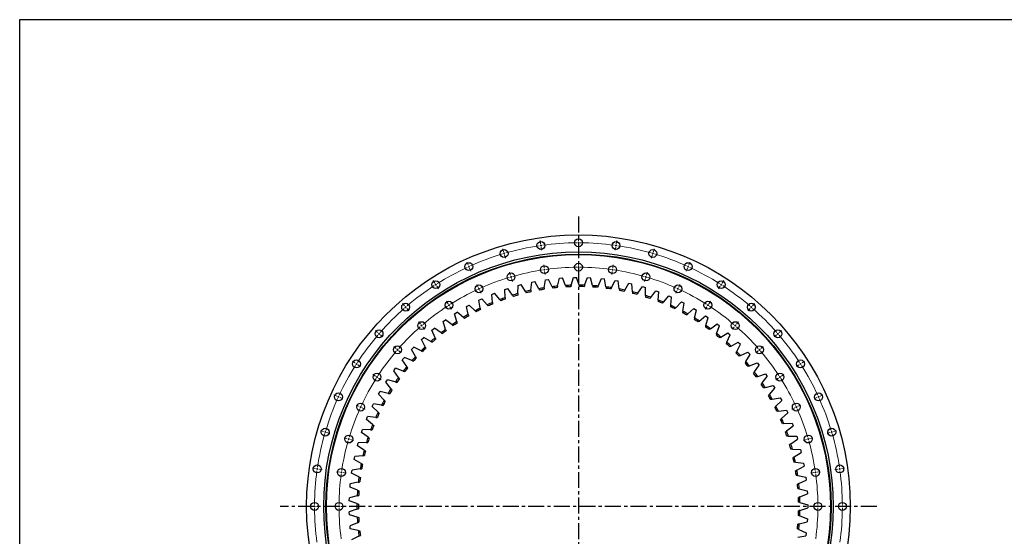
# Model space of a CAD drawing. Header units: millimetres. Extents: x -72 to 7356, y 4059 to 10126.
# Tile 4 of 10: x -72 to 2666, y 8688 to 10126. Entities that reach past the tile are written whole.
import ezdxf

# ---------------------------------------------------------------- set-up
doc = ezdxf.new("R2010")
doc.units = ezdxf.units.MM
doc.header["$LTSCALE"] = 20
doc.linetypes.add('CENTER', pattern=[10.16, 6.35, -1.27, 1.27, -1.27])

msp = doc.modelspace()

# ---------------------------------------------------------------- linework, layer by layer
at = {"linetype": 'CENTER', "ltscale": 0.35}
for p, q in [((1481.6, 9578.1), (1481.6, 7964)), ((2311, 8771.1), (652.1, 8771.1))]:
    msp.add_line(p, q, dxfattribs=at)
at = {"color": 0, "linetype": 'Continuous', "lineweight": 18}
for p, q in [((1376.4, 9502.5), (1375.2, 9511)), ((1481.6, 9510.1), (1481.6, 9518.6)), ((1481.6, 9505.1), (1481.6, 9507.6)), ((1481.6, 9505.1), (1481.6, 9502.6)), ((1586.8, 9502.5), (1588, 9511)), ((1273.4, 9480.1), (1271, 9488.3)), ((1274.8, 9475.3), (1274.1, 9477.7)), ((1274.8, 9475.3), (1275.5, 9472.9)), ((1377.1, 9497.6), (1376.8, 9500.1)), ((1377.1, 9497.6), (1377.5, 9495.1)), ((1377.8, 9492.6), (1379.1, 9484.2)), ((1481.6, 9500.1), (1481.6, 9491.6)), ((1585.3, 9492.6), (1584.1, 9484.2)), ((1586, 9497.6), (1585.7, 9495.1)), ((1586, 9497.6), (1586.4, 9500.1)), ((1688.4, 9475.3), (1687.7, 9472.9)), ((1688.4, 9475.3), (1689.1, 9477.7)), ((1689.8, 9480.1), (1692.2, 9488.3)), ((1174.6, 9443.3), (1171.1, 9451)), ((1276.2, 9470.5), (1278.6, 9462.4)), ((1481.6, 9442.1), (1481.6, 9450.6)), ((1687, 9470.5), (1684.6, 9462.4)), ((1788.6, 9443.3), (1792.1, 9451)), ((1176.7, 9438.7), (1175.6, 9441)), ((1176.7, 9438.7), (1177.7, 9436.5)), ((1178.8, 9434.2), (1182.3, 9426.5)), ((1292.5, 9414.9), (1290.2, 9423)), ((1386.1, 9435.2), (1384.9, 9443.7)), ((1386.8, 9430.3), (1386.5, 9432.8)), ((1386.8, 9430.3), (1387.2, 9427.8)), ((1387.5, 9425.3), (1388.7, 9416.9)), ((1481.6, 9437.1), (1481.6, 9439.6)), ((1481.6, 9437.1), (1481.6, 9434.6)), ((1481.6, 9432.1), (1481.6, 9423.6)), ((1575.7, 9425.3), (1574.5, 9416.9)), ((1576.4, 9430.3), (1576, 9427.8)), ((1576.4, 9430.3), (1576.7, 9432.8)), ((1577.1, 9435.2), (1578.3, 9443.7)), ((1670.6, 9414.9), (1673, 9423)), ((1784.4, 9434.2), (1780.9, 9426.5)), ((1786.5, 9438.7), (1785.5, 9436.5)), ((1786.5, 9438.7), (1787.5, 9441)), ((1082.1, 9392.8), (1077.5, 9399.9)), ((1294, 9410.1), (1293.3, 9412.5)), ((1294, 9410.1), (1294.7, 9407.7)), ((1295.4, 9405.3), (1297.8, 9397.1)), ((1667.8, 9405.3), (1665.4, 9397.1)), ((1669.2, 9410.1), (1668.5, 9407.7)), ((1669.2, 9410.1), (1669.9, 9412.5)), ((1881.1, 9392.8), (1885.7, 9399.9)), ((1084.8, 9388.5), (1083.4, 9390.7)), ((1084.8, 9388.5), (1086.1, 9386.4)), ((1087.5, 9384.3), (1092.1, 9377.2)), ((1202.8, 9381.4), (1199.3, 9389.2)), ((1204.9, 9376.9), (1203.9, 9379.2)), ((1204.9, 9376.9), (1206, 9374.6)), ((1207, 9372.3), (1210.5, 9364.6)), ((1756.2, 9372.3), (1752.6, 9364.6)), ((1758.3, 9376.9), (1757.2, 9374.6)), ((1758.3, 9376.9), (1759.3, 9379.2)), ((1760.3, 9381.4), (1763.9, 9389.2)), ((1875.7, 9384.3), (1871.1, 9377.2)), ((1878.4, 9388.5), (1877.1, 9386.4)), ((1878.4, 9388.5), (1879.8, 9390.7)), ((1118.8, 9335.5), (1114.2, 9342.7)), ((1844.4, 9335.5), (1849, 9342.7)), ((997.6, 9329.6), (992.1, 9336)), ((1000.9, 9325.8), (999.3, 9327.7)), ((1000.9, 9325.8), (1002.6, 9323.9)), ((1004.2, 9322), (1009.8, 9315.6)), ((1121.5, 9331.3), (1120.2, 9333.4)), ((1121.5, 9331.3), (1122.9, 9329.2)), ((1124.2, 9327.1), (1128.8, 9320)), ((1839, 9327.1), (1834.4, 9320)), ((1841.7, 9331.3), (1840.3, 9329.2)), ((1841.7, 9331.3), (1843, 9333.4)), ((1959, 9322), (1953.4, 9315.6)), ((1962.3, 9325.8), (1960.6, 9323.9)), ((1962.3, 9325.8), (1963.9, 9327.7)), ((1965.5, 9329.6), (1971.1, 9336)), ((1042.2, 9278.2), (1036.6, 9284.6)), ((1921, 9278.2), (1926.6, 9284.6)), ((923.1, 9255), (916.7, 9260.6)), ((1045.5, 9274.4), (1043.8, 9276.3)), ((1045.5, 9274.4), (1047.1, 9272.5)), ((1048.7, 9270.6), (1054.3, 9264.2)), ((1914.5, 9270.6), (1908.9, 9264.2)), ((1917.7, 9274.4), (1916.1, 9272.5)), ((1917.7, 9274.4), (1919.4, 9276.3)), ((2040.1, 9255), (2046.5, 9260.6)), ((926.9, 9251.7), (925, 9253.4)), ((926.9, 9251.7), (928.8, 9250.1)), ((930.6, 9248.5), (937.1, 9242.9)), ((2032.5, 9248.5), (2026.1, 9242.9)), ((2036.3, 9251.7), (2034.4, 9250.1)), ((2036.3, 9251.7), (2038.2, 9253.4)), ((974.5, 9210.5), (968.1, 9216)), ((978.3, 9207.2), (976.4, 9208.8)), ((978.3, 9207.2), (980.1, 9205.6)), ((982, 9203.9), (988.5, 9198.4)), ((1981.1, 9203.9), (1974.7, 9198.4)), ((1984.9, 9207.2), (1983, 9205.6)), ((1984.9, 9207.2), (1986.8, 9208.8)), ((1988.7, 9210.5), (1995.1, 9216)), ((859.9, 9170.6), (852.8, 9175.2)), ((2103.3, 9170.6), (2110.4, 9175.2)), ((864.1, 9167.9), (862, 9169.3)), ((864.1, 9167.9), (866.2, 9166.5)), ((868.3, 9165.2), (875.5, 9160.6)), ((2094.9, 9165.2), (2087.7, 9160.6)), ((2099.1, 9167.9), (2097, 9166.5)), ((2099.1, 9167.9), (2101.2, 9169.3)), ((917.1, 9133.8), (910, 9138.4)), ((921.3, 9131.1), (919.2, 9132.5)), ((921.3, 9131.1), (923.4, 9129.8)), ((925.5, 9128.4), (932.7, 9123.8)), ((2037.7, 9128.4), (2030.5, 9123.8)), ((2041.9, 9131.1), (2039.8, 9129.8)), ((2041.9, 9131.1), (2044, 9132.5)), ((2046.1, 9133.8), (2053.2, 9138.4)), ((809.4, 9078.1), (801.6, 9081.6)), ((813.9, 9076), (811.6, 9077)), ((813.9, 9076), (816.2, 9074.9)), ((818.5, 9073.9), (826.2, 9070.4)), ((2144.7, 9073.9), (2137, 9070.4)), ((2149.3, 9076), (2147, 9074.9)), ((2149.3, 9076), (2151.5, 9077)), ((2153.8, 9078.1), (2161.5, 9081.6)), ((871.2, 9049.8), (863.5, 9053.3)), ((875.8, 9047.7), (873.5, 9048.8)), ((875.8, 9047.7), (878, 9046.7)), ((880.3, 9045.7), (888.1, 9042.1)), ((2082.9, 9045.7), (2075.1, 9042.1)), ((2087.4, 9047.7), (2085.1, 9046.7)), ((2087.4, 9047.7), (2089.7, 9048.8)), ((2092, 9049.8), (2099.7, 9053.3)), ((772.5, 8979.3), (764.4, 8981.7)), ((777.3, 8977.9), (774.9, 8978.6)), ((777.3, 8977.9), (779.7, 8977.2)), ((782.1, 8976.5), (790.3, 8974.1)), ((837.8, 8960.1), (829.6, 8962.5)), ((842.6, 8958.7), (840.2, 8959.4)), ((842.6, 8958.7), (845, 8958)), ((847.4, 8957.3), (855.5, 8954.9)), ((2115.8, 8957.3), (2107.7, 8954.9)), ((2120.6, 8958.7), (2118.2, 8958)), ((2120.6, 8958.7), (2123, 8959.4)), ((2125.4, 8960.1), (2133.6, 8962.5)), ((2181.1, 8976.5), (2172.9, 8974.1)), ((2185.9, 8977.9), (2183.5, 8977.2)), ((2185.9, 8977.9), (2188.3, 8978.6)), ((2190.7, 8979.3), (2198.8, 8981.7)), ((750.1, 8876.2), (741.7, 8877.4)), ((755.1, 8875.5), (752.6, 8875.9)), ((755.1, 8875.5), (757.5, 8875.2)), ((760, 8874.8), (768.4, 8873.6)), ((2203.2, 8874.8), (2194.8, 8873.6)), ((2208.1, 8875.5), (2205.6, 8875.2)), ((2208.1, 8875.5), (2210.6, 8875.9)), ((2213.1, 8876.2), (2221.5, 8877.4)), ((817.4, 8866.6), (809, 8867.8)), ((822.4, 8865.8), (819.9, 8866.2)), ((822.4, 8865.8), (824.8, 8865.5)), ((827.3, 8865.1), (835.7, 8863.9)), ((2135.9, 8865.1), (2127.4, 8863.9)), ((2140.8, 8865.8), (2138.3, 8865.5)), ((2140.8, 8865.8), (2143.3, 8866.2)), ((2145.8, 8866.6), (2154.2, 8867.8)), ((742.6, 8771.1), (734.1, 8771.1)), ((747.6, 8771.1), (745.1, 8771.1)), ((747.6, 8771.1), (750.1, 8771.1)), ((752.6, 8771.1), (761.1, 8771.1)), ((810.6, 8771.1), (802.1, 8771.1)), ((815.6, 8771.1), (813.1, 8771.1)), ((815.6, 8771.1), (818.1, 8771.1)), ((820.6, 8771.1), (829.1, 8771.1)), ((2142.6, 8771.1), (2134.1, 8771.1)), ((2147.6, 8771.1), (2145.1, 8771.1)), ((2147.6, 8771.1), (2150.1, 8771.1)), ((2152.6, 8771.1), (2161.1, 8771.1)), ((2210.6, 8771.1), (2202.1, 8771.1)), ((2215.6, 8771.1), (2213.1, 8771.1)), ((2215.6, 8771.1), (2218.1, 8771.1)), ((2220.6, 8771.1), (2229.1, 8771.1))]:
    msp.add_line(p, q, dxfattribs=at)
at = {"color": 7, "linetype": 'Continuous', "lineweight": 25}
for p, q in [((1349.5, 9372.7), (1351.8, 9395.4)), ((1351.8, 9395.4), (1360.2, 9397.1)), ((1371, 9377.1), (1360.2, 9397.1)), ((1386.5, 9379.7), (1390.1, 9402.1)), ((1390.1, 9402.1), (1398.6, 9403.3)), ((1408.2, 9382.7), (1398.6, 9403.3)), ((1423.7, 9384.3), (1428.7, 9406.6)), ((1428.7, 9406.6), (1437.3, 9407.2)), ((1445.6, 9386), (1437.3, 9407.2)), ((1461.2, 9386.7), (1467.6, 9408.6)), ((1467.6, 9408.6), (1476.2, 9408.7)), ((1483.2, 9387.1), (1476.2, 9408.7)), ((1498.8, 9386.8), (1506.5, 9408.3)), ((1506.5, 9408.3), (1515, 9407.9)), ((1520.7, 9385.8), (1515, 9407.9)), ((1536.3, 9384.6), (1545.3, 9405.6)), ((1545.3, 9405.6), (1553.8, 9404.6)), ((1558.1, 9382.3), (1553.8, 9404.6)), ((1573.6, 9380.2), (1583.8, 9400.5)), ((1583.8, 9400.5), (1592.3, 9399.1)), ((1595.2, 9376.5), (1592.3, 9399.1)), ((1610.6, 9373.4), (1622, 9393.1)), ((1622, 9393.1), (1630.4, 9391.1)), ((1276.8, 9375), (1284.9, 9377.7)), ((1277.3, 9352.2), (1276.8, 9375)), ((1298.1, 9359.1), (1284.9, 9377.7)), ((1313.1, 9363.6), (1314, 9386.3)), ((1314, 9386.3), (1322.3, 9388.5)), ((1334.3, 9369.2), (1322.3, 9388.5)), ((1631.9, 9368.4), (1630.4, 9391.1)), ((1647.1, 9364.4), (1659.7, 9383.4)), ((1659.7, 9383.4), (1667.9, 9380.9)), ((1668.1, 9358.2), (1667.9, 9380.9)), ((1682.9, 9353.2), (1696.7, 9371.4)), ((1696.7, 9371.4), (1704.7, 9368.4)), ((1703.5, 9345.7), (1704.7, 9368.4)), ((1204.8, 9345.5), (1212.6, 9349.2)), ((1208.1, 9323), (1204.8, 9345.5)), ((1227.9, 9332.4), (1212.6, 9349.2)), ((1240.3, 9361.3), (1248.3, 9364.5)), ((1242.2, 9338.7), (1240.3, 9361.3)), ((1262.6, 9346.8), (1248.3, 9364.5)), ((1718, 9339.9), (1732.9, 9357.2)), ((1732.9, 9357.2), (1740.7, 9353.7)), ((1738.1, 9331.1), (1740.7, 9353.7)), ((1752.3, 9324.4), (1768.1, 9340.7)), ((1768.1, 9340.7), (1775.8, 9336.8)), ((1136.9, 9307.6), (1144.2, 9312.2)), ((1161.5, 9297.4), (1144.2, 9312.2)), ((1170.3, 9327.6), (1177.8, 9331.7)), ((1174.9, 9305.3), (1170.3, 9327.6)), ((1194.1, 9315.9), (1177.8, 9331.7)), ((1771.8, 9314.4), (1775.8, 9336.8)), ((1785.5, 9306.9), (1802.3, 9322.2)), ((1802.3, 9322.2), (1809.7, 9317.8)), ((1804.4, 9295.7), (1809.7, 9317.8)), ((1104.9, 9285.6), (1111.8, 9290.6)), ((1112.2, 9264), (1104.9, 9285.6)), ((1130, 9276.9), (1111.8, 9290.6)), ((1142.9, 9285.6), (1136.9, 9307.6)), ((1817.6, 9287.3), (1835.3, 9301.6)), ((1835.3, 9301.6), (1842.4, 9296.8)), ((1835.8, 9275.1), (1842.4, 9296.8)), ((1074.2, 9261.7), (1080.9, 9267.1)), ((1082.8, 9240.6), (1074.2, 9261.7)), ((1099.8, 9254.5), (1080.9, 9267.1)), ((1848.5, 9265.9), (1867, 9279.1)), ((1865.8, 9252.5), (1873.8, 9273.8)), ((1867, 9279.1), (1873.8, 9273.8)), ((1045.1, 9235.9), (1051.4, 9241.7)), ((1055, 9215.4), (1045.1, 9235.9)), ((1071, 9230.3), (1051.4, 9241.7)), ((1877.9, 9242.6), (1897.3, 9254.6)), ((1894.5, 9228.2), (1903.7, 9249)), ((1897.3, 9254.6), (1903.7, 9249)), ((1906, 9217.6), (1926, 9228.4)), ((1926, 9228.4), (1932.1, 9222.4)), ((1017.5, 9208.4), (1023.5, 9214.6)), ((1028.7, 9188.6), (1017.5, 9208.4)), ((1043.8, 9204.4), (1023.5, 9214.6)), ((1921.6, 9202.2), (1932.1, 9222.4)), ((991.7, 9179.3), (997.3, 9185.9)), ((1004.1, 9160.2), (991.7, 9179.3)), ((1018.2, 9176.9), (997.3, 9185.9)), ((1932.4, 9190.9), (1953, 9200.5)), ((1947, 9174.6), (1958.8, 9194.1)), ((1953, 9200.5), (1958.8, 9194.1)), ((967.8, 9148.7), (972.9, 9155.6)), ((981.2, 9130.4), (967.8, 9148.7)), ((994.3, 9147.9), (972.9, 9155.6)), ((1957.1, 9162.6), (1978.3, 9170.9)), ((1970.8, 9145.4), (1983.7, 9164.2)), ((1978.3, 9170.9), (1983.7, 9164.2)), ((945.7, 9116.7), (950.4, 9123.9)), ((972.2, 9117.5), (950.4, 9123.9)), ((1980.1, 9132.9), (2001.8, 9139.9)), ((1992.7, 9114.9), (2006.7, 9132.9)), ((2001.8, 9139.9), (2006.7, 9132.9)), ((960.2, 9099.2), (945.7, 9116.7)), ((2001.3, 9101.8), (2023.3, 9107.5)), ((2012.7, 9083.1), (2027.8, 9100.2)), ((2023.3, 9107.5), (2027.8, 9100.2)), ((925.6, 9083.4), (929.9, 9090.8)), ((941.2, 9066.8), (925.6, 9083.4)), ((952.1, 9085.8), (929.9, 9090.8)), ((2020.5, 9069.5), (2042.8, 9073.8)), ((2030.7, 9050.2), (2046.8, 9066.3)), ((2042.8, 9073.8), (2046.8, 9066.3)), ((907.6, 9048.9), (911.4, 9056.6)), ((924.2, 9033.3), (907.6, 9048.9)), ((933.9, 9053), (911.4, 9056.6)), ((2037.7, 9036.1), (2060.2, 9039.1)), ((2060.2, 9039.1), (2063.8, 9031.3)), ((891.7, 9013.4), (895.1, 9021.3)), ((909.2, 8998.8), (891.7, 9013.4)), ((917.7, 9019), (895.1, 9021.3)), ((2046.7, 9016.2), (2063.8, 9031.3)), ((878.1, 8977), (880.9, 8985.1)), ((903.6, 8984.2), (880.9, 8985.1)), ((2052.8, 9001.7), (2075.5, 9003.3)), ((2060.6, 8981.3), (2078.6, 8995.3)), ((2075.5, 9003.3), (2078.6, 8995.3)), ((896.4, 8963.5), (878.1, 8977)), ((2065.8, 8966.5), (2088.5, 8966.7)), ((2072.4, 8945.6), (2091.1, 8958.5)), ((2088.5, 8966.7), (2091.1, 8958.5)), ((866.6, 8939.8), (869, 8948.1)), ((885.8, 8927.5), (866.6, 8939.8)), ((891.7, 8948.6), (869, 8948.1)), ((2076.6, 8930.5), (2099.3, 8929.3)), ((2099.3, 8929.3), (2101.4, 8921)), ((857.5, 8902), (859.3, 8910.4)), ((877.4, 8890.9), (857.5, 8902)), ((882, 8912.3), (859.3, 8910.4)), ((2081.9, 8909.2), (2101.4, 8921)), ((874.5, 8875.5), (852, 8872.2)), ((2085.2, 8893.9), (2107.8, 8891.3)), ((2089.2, 8872.4), (2109.4, 8882.9)), ((2107.8, 8891.3), (2109.4, 8882.9)), ((850.7, 8863.7), (852, 8872.2)), ((871.2, 8853.8), (850.7, 8863.7)), ((2091.6, 8856.9), (2114, 8852.9)), ((2114, 8852.9), (2115, 8844.4)), ((846.2, 8825.1), (847, 8833.6)), ((867.3, 8816.4), (846.2, 8825.1)), ((869.3, 8838.3), (847, 8833.6)), ((2094.2, 8835.1), (2115, 8844.4)), ((2095.7, 8819.6), (2117.8, 8814.2)), ((844.1, 8786.2), (844.4, 8794.8)), ((866.3, 8800.8), (844.4, 8794.8)), ((2097, 8797.7), (2118.3, 8805.7)), ((2117.8, 8814.2), (2118.3, 8805.7)), ((865.6, 8778.9), (844.1, 8786.2)), ((865.6, 8763.2), (844.1, 8755.9)), ((2097.5, 8782), (2119.3, 8775.4)), ((2097.5, 8760.1), (2119.3, 8766.8)), ((2119.3, 8775.4), (2119.3, 8766.8)), ((844.4, 8747.3), (844.1, 8755.9)), ((866.3, 8741.3), (844.4, 8747.3)), ((2097, 8744.5), (2118.3, 8736.5)), ((2118.3, 8736.5), (2117.8, 8727.9)), ((867.3, 8725.7), (846.2, 8717.1)), ((847, 8708.5), (846.2, 8717.1)), ((869.3, 8703.9), (847, 8708.5)), ((2095.7, 8722.6), (2117.8, 8727.9)), ((871.2, 8688.3), (850.7, 8678.4)), ((2091.6, 8685.2), (2114, 8689.2)), ((2094.2, 8707), (2115, 8697.7)), ((2115, 8697.7), (2114, 8689.2))]:
    msp.add_line(p, q, dxfattribs=at)
msp.add_lwpolyline([(-72.5, 10126.3), (7356.4, 10126.3), (7356.4, 4059), (-72.5, 4059)], close=True)
for centre, radius in [((1481.6, 8771.1), 756), ((1377.1, 9497.6), 11), ((1481.6, 9505.1), 11), ((1586, 9497.6), 11), ((1481.6, 8771.1), 708.5), ((1274.8, 9475.3), 11), ((1688.4, 9475.3), 11), ((1481.6, 8771.1), 702.5), ((1481.6, 8771.1), 702), ((1481.6, 8771.1), 701), ((1176.7, 9438.7), 11), ((1481.6, 9437.1), 11), ((1786.5, 9438.7), 11), ((1294, 9410.1), 11), ((1386.8, 9430.3), 11), ((1576.4, 9430.3), 11), ((1669.2, 9410.1), 11), ((1084.8, 9388.5), 11), ((1878.4, 9388.5), 11), ((1204.9, 9376.9), 11), ((1758.3, 9376.9), 11), ((1121.5, 9331.3), 11), ((1841.7, 9331.3), 11), ((1000.9, 9325.8), 11), ((1962.3, 9325.8), 11), ((1045.5, 9274.4), 11), ((1917.7, 9274.4), 11), ((926.9, 9251.7), 11), ((2036.3, 9251.7), 11), ((978.3, 9207.2), 11), ((1984.9, 9207.2), 11), ((864.1, 9167.9), 11), ((2099.1, 9167.9), 11), ((921.3, 9131.1), 11), ((2041.9, 9131.1), 11), ((813.9, 9076), 11), ((2149.3, 9076), 11), ((875.8, 9047.7), 11), ((2087.4, 9047.7), 11), ((777.3, 8977.9), 11), ((2185.9, 8977.9), 11), ((842.6, 8958.7), 11), ((2120.6, 8958.7), 11), ((755.1, 8875.5), 11), ((822.4, 8865.8), 11), ((2140.8, 8865.8), 11), ((2208.1, 8875.5), 11), ((747.6, 8771.1), 11), ((815.6, 8771.1), 11), ((2147.6, 8771.1), 11), ((2215.6, 8771.1), 11)]:
    msp.add_circle(centre, radius, dxfattribs=at)
at = {"color": 0, "linetype": 'Continuous', "lineweight": 18}
for radius, start, end in [(734, 90.3903, 97.7915), (734, 90, 90.1951), (734, 89.8049, 90), (734, 82.2085, 89.6097), (734, 106.3636, 106.5588), (734, 106.1685, 106.3636), (734, 98.5721, 105.9733), (734, 98.1818, 98.377), (734, 97.9867, 98.1818), (734, 81.8182, 82.0133), (734, 81.623, 81.8182), (734, 74.0267, 81.4279), (734, 73.6364, 73.8315), (734, 73.4412, 73.6364), (734, 106.7539, 114.1552), (734, 65.8448, 73.2461), (734, 114.9358, 122.337), (734, 114.5455, 114.7406), (734, 114.3503, 114.5455), (666, 98.612, 105.9335), (666, 98.1818, 98.3969), (666, 97.9667, 98.1818), (666, 90.4301, 97.7517), (666, 90, 90.2151), (666, 89.7849, 90), (666, 82.2483, 89.5699), (666, 81.8182, 82.0333), (666, 81.6031, 81.8182), (666, 74.0665, 81.388), (734, 65.4545, 65.6497), (734, 65.2594, 65.4545), (734, 57.663, 65.0642), (666, 106.7938, 114.1153), (666, 106.3636, 106.5787), (666, 106.1486, 106.3636), (666, 73.6364, 73.8514), (666, 73.4213, 73.6364), (666, 65.8847, 73.2062), (734, 123.1176, 130.5188), (734, 122.7273, 122.9224), (734, 122.5321, 122.7273), (666, 114.9756, 122.2971), (666, 114.5455, 114.7605), (666, 114.3304, 114.5455), (666, 65.4545, 65.6696), (666, 65.2395, 65.4545), (666, 57.7029, 65.0244), (734, 57.2727, 57.4679), (734, 57.0776, 57.2727), (734, 49.4812, 56.8824), (734, 131.2994, 138.7006), (734, 130.9091, 131.1042), (734, 130.7139, 130.9091), (666, 123.1574, 130.4789), (666, 122.7273, 122.9423), (666, 122.5122, 122.7273), (666, 57.2727, 57.4878), (666, 57.0577, 57.2727), (666, 49.5211, 56.8426), (734, 49.0909, 49.2861), (734, 48.8958, 49.0909), (734, 41.2994, 48.7006), (666, 131.3392, 138.6608), (666, 130.9091, 131.1242), (666, 130.694, 130.9091), (666, 49.0909, 49.306), (666, 48.8758, 49.0909), (666, 41.3392, 48.6608), (734, 139.4812, 146.8824), (734, 139.0909, 139.2861), (734, 138.8958, 139.0909), (734, 40.9091, 41.1042), (734, 40.7139, 40.9091), (734, 33.1176, 40.5188), (666, 139.5211, 146.8426), (666, 139.0909, 139.306), (666, 138.8758, 139.0909), (666, 40.9091, 41.1242), (666, 40.694, 40.9091), (666, 33.1574, 40.4789), (734, 147.663, 155.0642), (734, 147.2727, 147.4679), (734, 147.0776, 147.2727), (734, 32.7273, 32.9224), (734, 32.5321, 32.7273), (734, 24.9358, 32.337), (666, 147.7029, 155.0244), (666, 147.2727, 147.4878), (666, 147.0577, 147.2727), (666, 32.7273, 32.9423), (666, 32.5122, 32.7273), (666, 24.9756, 32.2971), (734, 155.8448, 163.2461), (734, 155.4545, 155.6497), (734, 155.2594, 155.4545), (734, 24.5455, 24.7406), (734, 24.3503, 24.5455), (734, 16.7539, 24.1552), (666, 155.8847, 163.2062), (666, 155.4545, 155.6696), (666, 155.2395, 155.4545), (666, 24.5455, 24.7605), (666, 24.3304, 24.5455), (666, 16.7938, 24.1153), (734, 164.0267, 171.4279), (734, 163.6364, 163.8315), (734, 163.4412, 163.6364), (666, 163.6364, 163.8514), (666, 163.4213, 163.6364), (666, 16.3636, 16.5787), (666, 16.1486, 16.3636), (734, 16.3636, 16.5588), (734, 16.1685, 16.3636), (734, 8.5721, 15.9733), (666, 164.0665, 171.388), (666, 8.612, 15.9335), (734, 171.8182, 172.0133), (734, 171.623, 171.8182), (734, 8.1818, 8.377), (734, 7.9867, 8.1818), (734, 172.2085, 179.6097), (666, 172.2483, 179.5699), (666, 171.8182, 172.0333), (666, 171.6031, 171.8182), (666, 8.1818, 8.3969), (666, 7.9667, 8.1818), (666, 0.4301, 7.7517), (734, 0.3903, 7.7915), (734, 179.8049, 180), (734, 180, 180.1951), (734, 180.3903, 187.7915), (666, 179.7849, 180), (666, 180, 180.2151), (666, 180.4301, 187.7517), (666, 352.2483, 359.5699), (666, 0, 0.2151), (666, 359.7849, 0), (734, 352.2085, 359.6097), (734, 0, 0.1951), (734, 359.8049, 0)]:
    msp.add_arc((1481.6, 8771.1), radius, start, end, dxfattribs=at)
at = {"color": 7, "linetype": 'Continuous', "lineweight": 25}
for radius, start, end in [(616, 102.3785, 103.8351), (612, 102.5005, 103.7131), (616, 98.8833, 100.34), (612, 99.0054, 100.2179), (616, 95.3882, 96.8448), (612, 95.5102, 96.7228), (616, 91.8931, 93.3497), (612, 92.0151, 93.2276), (616, 88.3979, 89.8545), (612, 88.52, 89.7325), (616, 84.9028, 86.3594), (612, 85.0248, 86.2373), (616, 81.4076, 82.8642), (612, 81.5297, 82.7422), (616, 77.9125, 79.3691), (612, 78.0345, 79.247), (616, 74.4173, 75.8739), (616, 112.8639, 114.3205), (616, 109.3688, 110.8254), (612, 109.4908, 110.7033), (616, 105.8736, 107.3302), (612, 105.9957, 107.2082), (612, 74.5394, 75.7519), (616, 70.9222, 72.3788), (612, 71.0442, 72.2567), (612, 67.5491, 68.7616), (616, 67.427, 68.8836), (616, 116.3591, 117.8157), (612, 116.4811, 117.6936), (612, 112.986, 114.1985), (612, 64.0539, 65.2665), (616, 63.9319, 65.3885), (616, 60.4367, 61.8934), (616, 123.3494, 124.806), (616, 119.8542, 121.3108), (612, 119.9763, 121.1888), (612, 60.5588, 61.7713), (612, 57.0636, 58.2762), (616, 56.9416, 58.3982), (616, 126.8445, 128.3011), (612, 126.9666, 128.1791), (612, 123.4714, 124.6839), (612, 53.5685, 54.781), (616, 53.4465, 54.9031), (616, 130.3397, 131.7963), (612, 130.4617, 131.6742), (612, 50.0734, 51.2859), (616, 49.9513, 51.4079), (616, 133.8348, 135.2914), (612, 133.9568, 135.1694), (612, 46.5782, 47.7907), (616, 46.4562, 47.9128), (616, 42.961, 44.4176), (616, 137.3299, 138.7866), (612, 137.452, 138.6645), (612, 43.0831, 44.2956), (616, 39.4659, 40.9225), (616, 140.8251, 142.2817), (612, 140.9471, 142.1597), (612, 39.5879, 40.8004), (616, 144.3202, 145.7768), (612, 144.4423, 145.6548), (612, 36.0928, 37.3053), (616, 35.9707, 37.4273), (616, 147.8154, 149.272), (612, 147.9374, 149.1499), (612, 32.5976, 33.8101), (616, 32.4756, 33.9322), (616, 151.3105, 152.7671), (612, 29.1025, 30.315), (616, 28.9804, 30.437), (612, 151.4326, 152.6451), (612, 25.6073, 26.8199), (616, 25.4853, 26.9419), (616, 154.8057, 156.2623), (612, 154.9277, 156.1402), (612, 22.1122, 23.3247), (616, 21.9901, 23.4467), (616, 158.3008, 159.7574), (612, 158.4229, 159.6354), (616, 161.796, 163.2526), (612, 161.918, 163.1305), (612, 18.617, 19.8296), (616, 18.495, 19.9516), (616, 165.2911, 166.7477), (612, 15.1219, 16.3344), (616, 14.9999, 16.4565), (612, 165.4132, 166.6257), (612, 11.6268, 12.8393), (616, 11.5047, 12.9613), (616, 168.7863, 170.2429), (612, 168.9083, 170.1208), (616, 8.0096, 9.4662), (616, 172.2814, 173.738), (612, 172.4034, 173.616), (612, 8.1316, 9.3441), (612, 4.6365, 5.849), (616, 4.5144, 5.971), (616, 175.7766, 177.2332), (612, 175.8986, 177.1111), (612, 1.1413, 2.3538), (616, 1.0193, 2.4759), (616, 179.2717, 180.7283), (612, 179.3937, 180.6063), (616, 182.7668, 184.2234), (612, 182.8889, 184.1014), (612, 357.6462, 358.8587), (616, 357.5241, 358.9807), (612, 354.151, 355.3635), (616, 354.029, 355.4856), (616, 186.262, 187.7186), (612, 186.384, 187.5966)]:
    msp.add_arc((1481.6, 8771.1), radius, start, end, dxfattribs=at)
for points in [[(1334.3, 9369.2), (1335, 9368), (1335.8, 9366.8), (1336.5, 9365.6)], [(1349.5, 9372.7), (1349.4, 9371.4), (1349.3, 9370), (1349.1, 9368.6)], [(1371, 9377.1), (1371.7, 9375.8), (1372.4, 9374.6), (1373, 9373.4)], [(1386.5, 9379.7), (1386.2, 9378.3), (1386, 9376.9), (1385.8, 9375.5)], [(1408.2, 9382.7), (1408.8, 9381.4), (1409.4, 9380.1), (1409.9, 9378.9)], [(1423.7, 9384.3), (1423.4, 9383), (1423.1, 9381.6), (1422.8, 9380.2)], [(1445.6, 9386), (1446.1, 9384.7), (1446.6, 9383.4), (1447.1, 9382.1)], [(1461.2, 9386.7), (1460.9, 9385.4), (1460.5, 9384), (1460.1, 9382.7)], [(1483.2, 9387.1), (1483.6, 9385.7), (1484, 9384.4), (1484.4, 9383.1)], [(1498.8, 9386.8), (1498.3, 9385.5), (1497.9, 9384.2), (1497.4, 9382.9)], [(1520.7, 9385.8), (1521.1, 9384.5), (1521.4, 9383.1), (1521.8, 9381.7)], [(1536.3, 9384.6), (1535.8, 9383.3), (1535.2, 9382.1), (1534.7, 9380.8)], [(1558.1, 9382.3), (1558.4, 9380.9), (1558.6, 9379.5), (1558.9, 9378.2)], [(1573.6, 9380.2), (1573, 9378.9), (1572.4, 9377.6), (1571.7, 9376.4)], [(1595.2, 9376.5), (1595.4, 9375.1), (1595.6, 9373.7), (1595.8, 9372.3)], [(1610.6, 9373.4), (1609.9, 9372.2), (1609.2, 9371), (1608.5, 9369.8)], [(1631.9, 9368.4), (1632, 9367), (1632.1, 9365.6), (1632.2, 9364.2)], [(1242.2, 9338.7), (1242.4, 9337.3), (1242.5, 9335.9), (1242.6, 9334.5)], [(1262.6, 9346.8), (1263.5, 9345.7), (1264.3, 9344.6), (1265.2, 9343.5)], [(1277.3, 9352.2), (1277.3, 9350.8), (1277.4, 9349.4), (1277.4, 9348)], [(1298.1, 9359.1), (1298.9, 9358), (1299.7, 9356.8), (1300.5, 9355.7)], [(1313.1, 9363.6), (1313.1, 9362.2), (1313, 9360.8), (1312.9, 9359.4)], [(1647.1, 9364.4), (1646.3, 9363.3), (1645.5, 9362.1), (1644.7, 9360.9)], [(1668.1, 9358.2), (1668.1, 9356.8), (1668.1, 9355.4), (1668.1, 9354)], [(1682.9, 9353.2), (1682.1, 9352.1), (1681.2, 9351), (1680.4, 9349.9)], [(1703.5, 9345.7), (1703.4, 9344.3), (1703.4, 9342.9), (1703.3, 9341.5)], [(1718, 9339.9), (1717.1, 9338.8), (1716.2, 9337.7), (1715.3, 9336.7)], [(1194.1, 9315.9), (1195.2, 9314.9), (1196.2, 9313.9), (1197.2, 9313)], [(1208.1, 9323), (1208.3, 9321.6), (1208.5, 9320.2), (1208.7, 9318.9)], [(1227.9, 9332.4), (1228.8, 9331.4), (1229.8, 9330.3), (1230.7, 9329.3)], [(1738.1, 9331.1), (1738, 9329.7), (1737.8, 9328.3), (1737.6, 9326.9)], [(1752.3, 9324.4), (1751.3, 9323.4), (1750.3, 9322.4), (1749.4, 9321.4)], [(1771.8, 9314.4), (1771.6, 9313), (1771.3, 9311.7), (1771.1, 9310.3)], [(1142.9, 9285.6), (1143.3, 9284.3), (1143.7, 9282.9), (1144.1, 9281.6)], [(1161.5, 9297.4), (1162.5, 9296.4), (1163.6, 9295.5), (1164.7, 9294.6)], [(1174.9, 9305.3), (1175.2, 9303.9), (1175.5, 9302.6), (1175.8, 9301.2)], [(1785.5, 9306.9), (1784.5, 9305.9), (1783.4, 9305), (1782.4, 9304)], [(1804.4, 9295.7), (1804.1, 9294.4), (1803.7, 9293), (1803.4, 9291.6)], [(1817.6, 9287.3), (1816.5, 9286.5), (1815.4, 9285.6), (1814.3, 9284.7)], [(1112.2, 9264), (1112.7, 9262.7), (1113.1, 9261.4), (1113.6, 9260)], [(1130, 9276.9), (1131.1, 9276), (1132.2, 9275.2), (1133.3, 9274.3)], [(1835.8, 9275.1), (1835.4, 9273.7), (1834.9, 9272.4), (1834.5, 9271)], [(1848.5, 9265.9), (1847.3, 9265.1), (1846.2, 9264.3), (1845, 9263.5)], [(1071, 9230.3), (1072.2, 9229.6), (1073.5, 9228.9), (1074.7, 9228.2)], [(1082.8, 9240.6), (1083.4, 9239.3), (1083.9, 9238), (1084.4, 9236.7)], [(1099.8, 9254.5), (1101, 9253.7), (1102.1, 9252.9), (1103.3, 9252.2)], [(1865.8, 9252.5), (1865.3, 9251.2), (1864.8, 9249.9), (1864.4, 9248.6)], [(1877.9, 9242.6), (1876.8, 9241.9), (1875.6, 9241.1), (1874.4, 9240.4)], [(1043.8, 9204.4), (1045.1, 9203.8), (1046.3, 9203.2), (1047.6, 9202.5)], [(1055, 9215.4), (1055.6, 9214.2), (1056.2, 9212.9), (1056.8, 9211.6)], [(1894.5, 9228.2), (1893.9, 9226.9), (1893.3, 9225.7), (1892.8, 9224.4)], [(1906, 9217.6), (1904.7, 9216.9), (1903.5, 9216.2), (1902.3, 9215.6)], [(1921.6, 9202.2), (1920.9, 9201), (1920.3, 9199.7), (1919.6, 9198.5)], [(1018.2, 9176.9), (1019.5, 9176.4), (1020.8, 9175.8), (1022.1, 9175.3)], [(1028.7, 9188.6), (1029.4, 9187.4), (1030, 9186.1), (1030.7, 9184.9)], [(1932.4, 9190.9), (1931.1, 9190.3), (1929.8, 9189.7), (1928.6, 9189.1)], [(1947, 9174.6), (1946.3, 9173.4), (1945.6, 9172.2), (1944.9, 9171)], [(994.3, 9147.9), (995.6, 9147.5), (997, 9147), (998.3, 9146.5)], [(1004.1, 9160.2), (1004.8, 9159), (1005.6, 9157.8), (1006.3, 9156.7)], [(1957.1, 9162.6), (1955.8, 9162.1), (1954.5, 9161.6), (1953.2, 9161.1)], [(981.2, 9130.4), (982, 9129.2), (982.9, 9128.1), (983.7, 9127)], [(1970.8, 9145.4), (1970, 9144.3), (1969.2, 9143.1), (1968.4, 9142)], [(1980.1, 9132.9), (1978.8, 9132.5), (1977.5, 9132), (1976.1, 9131.6)], [(960.2, 9099.2), (961.1, 9098.1), (962, 9097), (962.9, 9095.9)], [(972.2, 9117.5), (973.6, 9117.1), (974.9, 9116.7), (976.3, 9116.3)], [(1992.7, 9114.9), (1991.8, 9113.8), (1991, 9112.7), (1990.1, 9111.6)], [(2001.3, 9101.8), (1999.9, 9101.5), (1998.5, 9101.1), (1997.2, 9100.8)], [(941.2, 9066.8), (942.2, 9065.8), (943.1, 9064.7), (944.1, 9063.7)], [(952.1, 9085.8), (953.4, 9085.5), (954.8, 9085.2), (956.2, 9084.9)], [(2012.7, 9083.1), (2011.8, 9082.1), (2010.8, 9081), (2009.9, 9080)], [(2020.5, 9069.5), (2019.1, 9069.3), (2017.7, 9069), (2016.3, 9068.7)], [(933.9, 9053), (935.3, 9052.7), (936.6, 9052.5), (938, 9052.3)], [(2030.7, 9050.2), (2029.7, 9049.2), (2028.7, 9048.2), (2027.8, 9047.2)], [(917.7, 9019), (919.1, 9018.9), (920.5, 9018.8), (921.9, 9018.6)], [(924.2, 9033.3), (925.2, 9032.3), (926.2, 9031.4), (927.3, 9030.4)], [(2037.7, 9036.1), (2036.3, 9035.9), (2034.9, 9035.8), (2033.5, 9035.6)], [(2046.7, 9016.2), (2045.7, 9015.2), (2044.6, 9014.3), (2043.6, 9013.4)], [(903.6, 8984.2), (905, 8984.1), (906.4, 8984.1), (907.8, 8984)], [(909.2, 8998.8), (910.3, 8997.9), (911.4, 8997), (912.5, 8996.1)], [(2052.8, 9001.7), (2051.4, 9001.6), (2050, 9001.5), (2048.6, 9001.4)], [(896.4, 8963.5), (897.6, 8962.7), (898.7, 8961.8), (899.8, 8961)], [(2060.6, 8981.3), (2059.5, 8980.4), (2058.4, 8979.5), (2057.3, 8978.7)], [(2065.8, 8966.5), (2064.4, 8966.5), (2063, 8966.5), (2061.6, 8966.4)], [(885.8, 8927.5), (887, 8926.7), (888.1, 8926), (889.3, 8925.2)], [(891.7, 8948.6), (893.1, 8948.6), (894.5, 8948.6), (895.9, 8948.7)], [(2072.4, 8945.6), (2071.2, 8944.8), (2070, 8944), (2068.9, 8943.2)], [(2076.6, 8930.5), (2075.2, 8930.6), (2073.8, 8930.6), (2072.4, 8930.7)], [(882, 8912.3), (883.4, 8912.4), (884.8, 8912.5), (886.2, 8912.6)], [(2081.9, 8909.2), (2080.7, 8908.5), (2079.5, 8907.8), (2078.3, 8907.1)], [(874.5, 8875.5), (875.9, 8875.7), (877.3, 8875.9), (878.7, 8876.1)], [(877.4, 8890.9), (878.6, 8890.2), (879.8, 8889.5), (881, 8888.8)], [(2085.2, 8893.9), (2083.8, 8894.1), (2082.4, 8894.2), (2081, 8894.4)], [(2089.2, 8872.4), (2088, 8871.7), (2086.7, 8871.1), (2085.5, 8870.4)], [(871.2, 8853.8), (872.4, 8853.2), (873.7, 8852.6), (875, 8852)], [(2091.6, 8856.9), (2090.2, 8857.1), (2088.8, 8857.4), (2087.4, 8857.6)], [(869.3, 8838.3), (870.6, 8838.5), (872, 8838.8), (873.4, 8839.1)], [(2094.2, 8835.1), (2093, 8834.6), (2091.7, 8834), (2090.4, 8833.4)], [(2095.7, 8819.6), (2094.3, 8819.9), (2093, 8820.2), (2091.6, 8820.5)], [(866.3, 8800.8), (867.7, 8801.2), (869, 8801.5), (870.4, 8801.9)], [(867.3, 8816.4), (868.6, 8815.9), (869.9, 8815.4), (871.2, 8814.8)], [(2097, 8797.7), (2095.7, 8797.2), (2094.4, 8796.7), (2093.1, 8796.2)], [(865.6, 8778.9), (867, 8778.4), (868.3, 8778), (869.6, 8777.5)], [(865.6, 8763.2), (867, 8763.7), (868.3, 8764.1), (869.6, 8764.6)], [(2097.5, 8782), (2096.2, 8782.4), (2094.8, 8782.8), (2093.5, 8783.3)], [(866.3, 8741.3), (867.7, 8741), (869, 8740.6), (870.4, 8740.2)], [(2097, 8744.5), (2095.7, 8744.9), (2094.4, 8745.4), (2093.1, 8745.9)], [(2097.5, 8760.1), (2096.2, 8759.7), (2094.8, 8759.3), (2093.5, 8758.9)], [(867.3, 8725.7), (868.6, 8726.2), (869.9, 8726.8), (871.2, 8727.3)], [(2094.2, 8707), (2093, 8707.6), (2091.7, 8708.1), (2090.4, 8708.7)], [(2095.7, 8722.6), (2094.3, 8722.3), (2093, 8721.9), (2091.6, 8721.6)], [(869.3, 8703.9), (870.6, 8703.6), (872, 8703.3), (873.4, 8703)], [(871.2, 8688.3), (872.4, 8688.9), (873.7, 8689.6), (875, 8690.2)]]:
    msp.add_open_spline(points, degree=3, dxfattribs=at)

doc.saveas('drawing.dxf')
